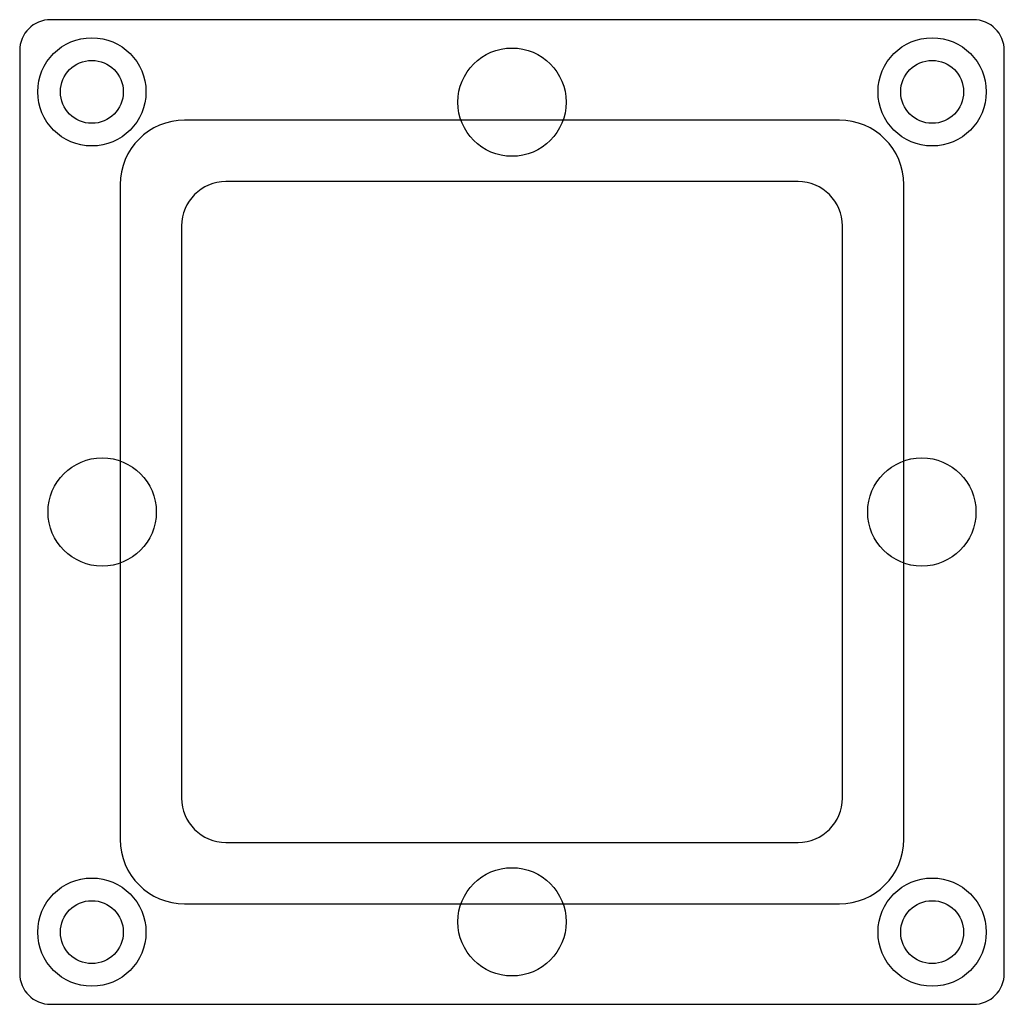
# Model space of a CAD drawing. Header units: millimetres. Extents: x -47.8 to 47.8, y -47.8 to 47.8.
import ezdxf

# ---------------------------------------------------------------- set-up
doc = ezdxf.new("R2010")
doc.units = ezdxf.units.MM

msp = doc.modelspace()

# ---------------------------------------------------------------- linework, layer by layer
at = {"layer": 'COUNTERBORE'}
for centre in [(-40.75, 40.75), (40.75, 40.75), (-40.75, -40.75), (40.75, -40.75)]:
    msp.add_circle(centre, 5.25, dxfattribs=at)
at = {"layer": 'HOLES'}
for centre, radius in [((0, 39.75), 5.25), ((-40.75, 40.75), 3.05), ((40.75, 40.75), 3.05), ((-39.75, 0), 5.25), ((39.75, 0), 5.25), ((0, -39.75), 5.25), ((-40.75, -40.75), 3.05), ((40.75, -40.75), 3.05)]:
    msp.add_circle(centre, radius, dxfattribs=at)
at = {"layer": 'OUTLINE'}
for p, q in [((44.75, 47.75), (-44.75, 47.75)), ((-47.75, 44.75), (-47.75, -44.75)), ((47.75, -44.75), (47.75, 44.75)), ((27.75, 32.05), (-27.75, 32.05)), ((-32.05, 27.75), (-32.05, -27.75)), ((32.05, -27.75), (32.05, 27.75)), ((-27.75, -32.05), (27.75, -32.05)), ((-44.75, -47.75), (44.75, -47.75))]:
    msp.add_line(p, q, dxfattribs=at)
for centre, radius, start, end in [((-44.75, 44.75), 3, 90, 180), ((44.75, 44.75), 3, 0, 90), ((-27.75, 27.75), 4.3, 90, 180), ((27.75, 27.75), 4.3, 0, 90), ((-27.75, -27.75), 4.3, 180, 270), ((27.75, -27.75), 4.3, 270, 360), ((-44.75, -44.75), 3, 180, 270), ((44.75, -44.75), 3, 270, 360)]:
    msp.add_arc(centre, radius, start, end, dxfattribs=at)
at = {"layer": 'POCKET'}
for p, q in [((31.75, 38), (-31.75, 38)), ((-38, 31.75), (-38, -31.75)), ((38, -31.75), (38, 31.75)), ((-31.75, -38), (31.75, -38))]:
    msp.add_line(p, q, dxfattribs=at)
for centre, start, end in [((-31.75, 31.75), 90, 180), ((31.75, 31.75), 0, 90), ((-31.75, -31.75), 180, 270), ((31.75, -31.75), 270, 360)]:
    msp.add_arc(centre, 6.25, start, end, dxfattribs=at)

doc.saveas('drawing.dxf')
